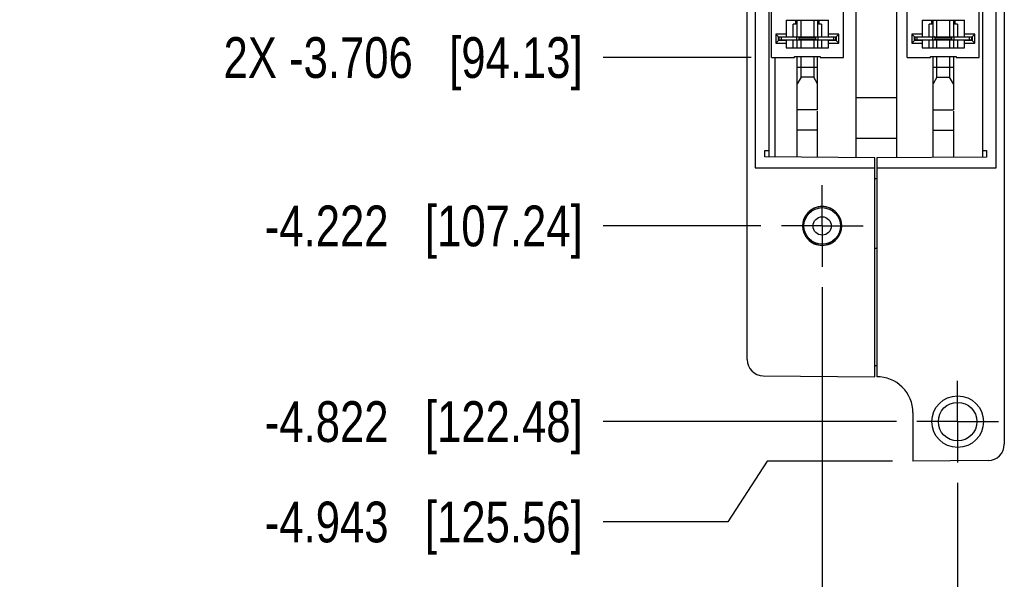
# Model space of a CAD drawing. Header units: inches. Extents: x 0 to 22, y 0 to 17.
# Tile 3 of 52: x 1.8 to 4.8, y 6.6 to 8.3. Entities that reach past the tile are written whole.
import ezdxf

# ---------------------------------------------------------------- set-up
doc = ezdxf.new("R2010")
doc.units = ezdxf.units.IN
doc.header["$LTSCALE"] = 1.21
doc.header["$MEASUREMENT"] = 0
doc.linetypes.add('CENTER', pattern=[0.6, 0.375, -0.075, 0.075, -0.075])
doc.layers.get('0').update_dxf_attribs({"linetype": 'CONTINUOUS'})
doc.layers.add('02___PRT_ALL_AXES', color=7, linetype='CONTINUOUS')
doc.layers.add('DIMENSIONS', color=7, linetype='CONTINUOUS')
doc.styles.get("Standard").update_dxf_attribs({"font": 'txt', "width": 0.8})
doc.dimstyles.new('DIMSTYLE_1', dxfattribs={"dimtxt": 0.125, "dimasz": 0.18, "dimexe": 0.18, "dimexo": 0.0625, "dimgap": 0.09, "dimtad": 0, "dimtih": 1, "dimtoh": 1, "dimdec": 3, "dimzin": 4, "dimdsep": 46, "dimtxsty": 'STANDARD', "dimblk": '_FILLED', "dimblk1": '_FILLED', "dimblk2": '_FILLED', "dimcen": 0.09, "dimadec": 0, "dimazin": 0, "dimtp": 0.01, "dimtm": 0.01, "dimtfac": 1, "dimtdec": 3, "dimtofl": 0, "dimtmove": 0, "dimatfit": 3, "dimldrblk": '_FILLED', "dimfxl": 1, "dimtolj": 1, "dimtzin": 4, "dimarcsym": 0})

# ---------------------------------------------------------------- blocks, each defined once
blk = doc.blocks.new('*D3')
at = {"layer": 'DIMENSIONS', "color": 2, "linetype": 'CONTINUOUS'}
blk.add_line((4.0386, 7.6577), (3.5547, 7.6577), dxfattribs=at)
at = {"layer": 'DIMENSIONS', "color": 2, "linetype": 'CONTINUOUS', "insert": (3.4922, 7.7202), "char_height": 0.125, "width": 1.525, "attachment_point": 3, "line_spacing_factor": 0.9}
blk.add_mtext('-4.222{\\Ftxt.shx;\\W1.000000;\\H0.125000; }[107.24]', dxfattribs=at)
blk = doc.blocks.new('_FILLED')
at = {"color": 0, "linetype": 'BYBLOCK'}
blk.add_solid([(0, 0), (-1, 0.174), (-1, -0.174)], dxfattribs=at)
blk = doc.blocks.new('*D4')
at = {"layer": 'DIMENSIONS', "color": 2, "linetype": 'CONTINUOUS'}
blk.add_line((4.4536, 7.0577), (3.5547, 7.0577), dxfattribs=at)
at = {"layer": 'DIMENSIONS', "color": 2, "linetype": 'CONTINUOUS', "insert": (3.4922, 7.1202), "char_height": 0.125, "width": 1.525, "attachment_point": 3, "line_spacing_factor": 0.9}
blk.add_mtext('-4.822{\\Ftxt.shx;\\W1.000000;\\H0.125000; }[122.48]', dxfattribs=at)
blk = doc.blocks.new('*D5')
at = {"layer": 'DIMENSIONS', "color": 2, "linetype": 'CONTINUOUS'}
for p, q in [((4.0578, 6.9362), (3.9375, 6.75)), ((4.4417, 6.9362), (4.0578, 6.9362)), ((3.9375, 6.75), (3.5547, 6.75))]:
    blk.add_line(p, q, dxfattribs=at)
at = {"layer": 'DIMENSIONS', "color": 2, "linetype": 'CONTINUOUS', "insert": (3.4922, 6.8125), "char_height": 0.125, "width": 1.525, "attachment_point": 3, "line_spacing_factor": 0.9}
blk.add_mtext('-4.943{\\Ftxt.shx;\\W1.000000;\\H0.125000; }[125.56]', dxfattribs=at)
blk = doc.blocks.new('*D7')
at = {"layer": 'DIMENSIONS', "color": 2, "linetype": 'CONTINUOUS'}
blk.add_line((4.0082, 8.1739), (3.5547, 8.1739), dxfattribs=at)
at = {"layer": 'DIMENSIONS', "color": 2, "linetype": 'CONTINUOUS', "insert": (3.4922, 8.2364), "char_height": 0.125, "width": 1.725, "attachment_point": 3, "line_spacing_factor": 0.9}
blk.add_mtext('2X -3.706{\\Ftxt.shx;\\W1.000000;\\H0.125000; }[94.13]', dxfattribs=at)
blk = doc.blocks.new('*D20')
at = {"layer": 'DIMENSIONS', "color": 2, "linetype": 'CONTINUOUS'}
blk.add_line((4.6412, 6.8701), (4.6412, 6.4987), dxfattribs=at)
at = {"layer": 'DIMENSIONS', "color": 2, "linetype": 'CONTINUOUS', "insert": (4.5787, 6.4362), "char_height": 0.125, "width": 1.225, "attachment_point": 3, "rotation": 90, "line_spacing_factor": 0.9}
blk.add_mtext('.502{\\Ftxt.shx;\\W1.000000;\\H0.125000; }[12.75]', dxfattribs=at)
blk = doc.blocks.new('*D21')
at = {"layer": 'DIMENSIONS', "color": 2, "linetype": 'CONTINUOUS'}
blk.add_line((4.2262, 7.4701), (4.2262, 6.4987), dxfattribs=at)
at = {"layer": 'DIMENSIONS', "color": 2, "linetype": 'CONTINUOUS', "insert": (4.1637, 6.4362), "char_height": 0.125, "width": 1.125, "attachment_point": 3, "rotation": 90, "line_spacing_factor": 0.9}
blk.add_mtext('.087{\\Ftxt.shx;\\W1.000000;\\H0.125000; }[2.21]', dxfattribs=at)

msp = doc.modelspace()

# ---------------------------------------------------------------- linework, layer by layer
at = {"color": 7, "linetype": 'CONTINUOUS'}
for p, q in [((3.9962, 7.2482), (3.9962, 11.9491)), ((4.7842, 11.6891), (4.7842, 6.9882)), ((4.0208, 11.1013), (4.0208, 7.8361)), ((4.7596, 7.8361), (4.7596, 11.1013)), ((4.0628, 11.0687), (4.0628, 7.8691)), ((4.33, 7.8666), (4.33, 11.0708)), ((4.455, 7.8666), (4.455, 11.0708)), ((4.7176, 11.0681), (4.7176, 7.8687)), ((4.0707, 8.1739), (4.0707, 11.0085)), ((4.2912, 8.1739), (4.2912, 11.0085)), ((4.487, 8.1739), (4.487, 11.0085)), ((4.7074, 8.1739), (4.7074, 11.0085)), ((4.116, 8.2881), (4.2459, 8.2881)), ((4.116, 8.2881), (4.116, 8.2379)), ((4.1455, 8.2762), (4.1376, 8.2762)), ((4.1376, 8.2379), (4.1376, 8.2762)), ((4.1455, 8.2762), (4.1455, 8.2881)), ((4.1499, 8.2379), (4.1499, 8.2881)), ((4.1615, 8.2379), (4.1615, 8.2881)), ((4.2004, 8.2881), (4.2004, 8.2379)), ((4.2119, 8.2881), (4.2119, 8.2379)), ((4.2164, 8.2881), (4.2164, 8.2762)), ((4.2243, 8.2762), (4.2164, 8.2762)), ((4.2243, 8.2762), (4.2243, 8.2379)), ((4.2459, 8.2379), (4.2459, 8.2881)), ((4.5322, 8.2881), (4.6622, 8.2881)), ((4.5322, 8.2881), (4.5322, 8.2379)), ((4.5618, 8.2762), (4.5539, 8.2762)), ((4.5539, 8.2379), (4.5539, 8.2762)), ((4.5618, 8.2762), (4.5618, 8.2881)), ((4.5662, 8.2379), (4.5662, 8.2881)), ((4.5778, 8.2379), (4.5778, 8.2881)), ((4.6167, 8.2881), (4.6167, 8.2379)), ((4.6282, 8.2881), (4.6282, 8.2379)), ((4.6326, 8.2881), (4.6326, 8.2762)), ((4.6405, 8.2762), (4.6326, 8.2762)), ((4.6405, 8.2762), (4.6405, 8.2379)), ((4.6622, 8.2379), (4.6622, 8.2881)), ((4.116, 8.2457), (4.0845, 8.2457)), ((4.0924, 8.2379), (4.0845, 8.2457)), ((4.0845, 8.2457), (4.0845, 8.2182)), ((4.0924, 8.2379), (4.2695, 8.2379)), ((4.0924, 8.226), (4.0924, 8.2379)), ((4.0934, 8.2379), (4.0934, 8.226)), ((4.2774, 8.2457), (4.2459, 8.2457)), ((4.2684, 8.226), (4.2684, 8.2379)), ((4.2695, 8.2379), (4.2774, 8.2457)), ((4.2695, 8.2379), (4.2695, 8.226)), ((4.2774, 8.2182), (4.2774, 8.2457)), ((4.5322, 8.2457), (4.5008, 8.2457)), ((4.5086, 8.2379), (4.5008, 8.2457)), ((4.5008, 8.2457), (4.5008, 8.2182)), ((4.5086, 8.2379), (4.6858, 8.2379)), ((4.5086, 8.226), (4.5086, 8.2379)), ((4.5097, 8.2379), (4.5097, 8.226)), ((4.6937, 8.2457), (4.6622, 8.2457)), ((4.6847, 8.226), (4.6847, 8.2379)), ((4.6858, 8.2379), (4.6937, 8.2457)), ((4.6858, 8.2379), (4.6858, 8.226)), ((4.6937, 8.2182), (4.6937, 8.2457)), ((4.0924, 8.226), (4.0845, 8.2182)), ((4.0845, 8.2182), (4.116, 8.2182)), ((4.116, 8.226), (4.0924, 8.226)), ((4.0935, 8.2279), (4.2684, 8.2279)), ((4.1033, 8.2279), (4.1033, 8.226)), ((4.116, 8.2279), (4.116, 8.2034)), ((4.1376, 8.2034), (4.1376, 8.2279)), ((4.1499, 8.2034), (4.1499, 8.2279)), ((4.1555, 8.2354), (4.2063, 8.2354)), ((4.1555, 8.2304), (4.2063, 8.2304)), ((4.1559, 8.2304), (4.1559, 8.2354)), ((4.1615, 8.2034), (4.1615, 8.2279)), ((4.2004, 8.2279), (4.2004, 8.2034)), ((4.2059, 8.2354), (4.2059, 8.2304)), ((4.2119, 8.2279), (4.2119, 8.2034)), ((4.2243, 8.2279), (4.2243, 8.2034)), ((4.2459, 8.2034), (4.2459, 8.2279)), ((4.2695, 8.226), (4.2459, 8.226)), ((4.2459, 8.2182), (4.2774, 8.2182)), ((4.2585, 8.226), (4.2585, 8.2279)), ((4.2695, 8.226), (4.2774, 8.2182)), ((4.5086, 8.226), (4.5008, 8.2182)), ((4.5008, 8.2182), (4.5322, 8.2182)), ((4.5322, 8.226), (4.5086, 8.226)), ((4.5097, 8.2279), (4.6847, 8.2279)), ((4.5196, 8.2279), (4.5196, 8.226)), ((4.5322, 8.2279), (4.5322, 8.2034)), ((4.5539, 8.2034), (4.5539, 8.2279)), ((4.5662, 8.2034), (4.5662, 8.2279)), ((4.5718, 8.2354), (4.6226, 8.2354)), ((4.5718, 8.2304), (4.6226, 8.2304)), ((4.5722, 8.2304), (4.5722, 8.2354)), ((4.5778, 8.2034), (4.5778, 8.2279)), ((4.6167, 8.2279), (4.6167, 8.2034)), ((4.6222, 8.2354), (4.6222, 8.2304)), ((4.6282, 8.2279), (4.6282, 8.2034)), ((4.6405, 8.2279), (4.6405, 8.2034)), ((4.6622, 8.2034), (4.6622, 8.2279)), ((4.6858, 8.226), (4.6622, 8.226)), ((4.6622, 8.2182), (4.6937, 8.2182)), ((4.6748, 8.226), (4.6748, 8.2279)), ((4.6858, 8.226), (4.6937, 8.2182)), ((4.116, 8.2034), (4.2459, 8.2034)), ((4.1416, 8.1774), (4.2203, 8.1774)), ((4.1416, 8.1739), (4.1416, 8.1774)), ((4.1499, 7.8682), (4.1499, 8.1774)), ((4.1615, 8.1137), (4.1615, 8.1774)), ((4.2004, 8.1774), (4.2004, 8.1137)), ((4.2119, 8.0137), (4.2119, 8.1774)), ((4.2203, 8.1774), (4.2203, 8.1739)), ((4.5322, 8.2034), (4.6622, 8.2034)), ((4.5578, 8.1774), (4.6366, 8.1774)), ((4.5578, 8.1739), (4.5578, 8.1774)), ((4.5662, 7.8676), (4.5662, 8.1774)), ((4.5778, 8.1137), (4.5778, 8.1774)), ((4.6167, 8.1774), (4.6167, 8.1137)), ((4.6282, 8.1774), (4.6282, 8.0137)), ((4.6366, 8.1774), (4.6366, 8.1739)), ((4.0707, 8.1739), (4.1416, 8.1739)), ((4.0819, 7.8689), (4.0819, 8.1739)), ((4.2203, 8.1739), (4.2912, 8.1739)), ((4.487, 8.1739), (4.5578, 8.1739)), ((4.6366, 8.1739), (4.7074, 8.1739)), ((4.1615, 8.1137), (4.1499, 8.0937)), ((4.2004, 8.1137), (4.1615, 8.1137)), ((4.2119, 8.0937), (4.2004, 8.1137)), ((4.5778, 8.1137), (4.5662, 8.0937)), ((4.5778, 8.1137), (4.6167, 8.1137)), ((4.6282, 8.0937), (4.6167, 8.1137)), ((4.2119, 8.0137), (4.1499, 8.0137)), ((4.2119, 7.8676), (4.2119, 8.01)), ((4.5662, 8.0137), (4.6282, 8.0137)), ((4.6282, 8.01), (4.6282, 7.8681)), ((4.2119, 7.9517), (4.1499, 7.9517)), ((4.5662, 7.9517), (4.6282, 7.9517)), ((4.33, 7.9267), (4.455, 7.9267)), ((4.0508, 7.8887), (4.0628, 7.8887)), ((4.0508, 7.8692), (4.0508, 7.8887)), ((4.7176, 7.8887), (4.7296, 7.8887)), ((4.7296, 7.8887), (4.7296, 7.8687)), ((4.3872, 7.8661), (4.0508, 7.8692)), ((4.3872, 7.1953), (4.3872, 7.8661)), ((4.7296, 7.8687), (4.3932, 7.8661)), ((4.3932, 7.8661), (4.3932, 7.1953)), ((4.0208, 7.8361), (4.3872, 7.8361)), ((4.3932, 7.8361), (4.7596, 7.8361)), ((4.1825, 7.6977), (4.1819, 7.6977)), ((4.2706, 7.6977), (4.27, 7.6977)), ((4.1819, 7.6177), (4.1825, 7.6177)), ((4.27, 7.6177), (4.2706, 7.6177)), ((4.3932, 7.5887), (4.3872, 7.5887)), ((4.3932, 7.2287), (4.3872, 7.2287)), ((4.0458, 7.1982), (4.3872, 7.1953)), ((4.5042, 7.0853), (4.5042, 6.9362)), ((4.7347, 6.9382), (4.5042, 6.9362))]:
    msp.add_line(p, q, dxfattribs=at)
at = {"color": 9, "linetype": 'CONTINUOUS'}
for p, q in [((4.1014, 8.2279), (4.1014, 8.2379)), ((4.1479, 8.2379), (4.1479, 8.2279)), ((4.2139, 8.2279), (4.2139, 8.2379)), ((4.2604, 8.2379), (4.2604, 8.2279)), ((4.5177, 8.2279), (4.5177, 8.2379)), ((4.5642, 8.2379), (4.5642, 8.2279)), ((4.6302, 8.2279), (4.6302, 8.2379)), ((4.6767, 8.2379), (4.6767, 8.2279)), ((4.1499, 8.1447), (4.2119, 8.1447)), ((4.5662, 8.1447), (4.6282, 8.1447)), ((4.33, 8.0517), (4.455, 8.0517)), ((4.3932, 7.8017), (4.3872, 7.8017))]:
    msp.add_line(p, q, dxfattribs=at)
at = {"color": 7, "linetype": 'CONTINUOUS'}
for centre, radius in [((4.2262, 7.6577), 0.056), ((4.2262, 7.6577), 0.028), ((4.6412, 7.0577), 0.0791), ((4.6412, 7.0577), 0.0591)]:
    msp.add_circle(centre, radius, dxfattribs=at)
for centre, radius, start, end in [((4.2262, 7.6577), 0.06, 137.6069, 222.3931), ((4.2262, 7.6577), 0.0597, 42.0587, 137.9413), ((4.2262, 7.6577), 0.0593, 42.4453, 137.5547), ((4.2262, 7.6577), 0.06, 317.6069, 42.3931), ((4.2262, 7.6577), 0.0597, 222.0587, 317.9413), ((4.2262, 7.6577), 0.0593, 222.4453, 317.5547), ((4.0462, 7.2482), 0.05, 180, 269.5), ((4.3942, 7.0853), 0.11, 0, 90.5209), ((4.7342, 6.9882), 0.05, 270.5, 360)]:
    msp.add_arc(centre, radius, start, end, dxfattribs=at)
for centre, major_axis, start_param, end_param in [((4.1479, 8.2329), (0.008, 0), 0.606811, 0.675132), ((4.1479, 8.2329), (0, 0.008), 5.030213, 5.3192), ((4.2139, 8.2329), (0, 0.008), 0.963985, 1.252973), ((4.5642, 8.2329), (0, 0.008), 5.030213, 5.387521), ((4.5642, 8.2329), (0.008, 0), 0.53678, 0.606811), ((4.6302, 8.2329), (0, 0.008), 0.963985, 1.252973), ((4.1479, 8.2329), (0.008, 0), -0.606811, -0.317824), ((4.2139, 8.2329), (0, 0.008), 1.88862, 2.245928), ((4.2139, 8.2329), (0.008, 0), -2.604813, -2.534781), ((4.5642, 8.2329), (0.008, 0), -0.606811, -0.317824), ((4.6302, 8.2329), (0.008, 0), 3.459416, 3.816724)]:
    msp.add_ellipse(centre, major_axis=major_axis, ratio=1, start_param=start_param, end_param=end_param, dxfattribs=at)
at = {"layer": '02___PRT_ALL_AXES', "color": 7, "linetype": 'CENTER'}
for p, q in [((4.2262, 7.6577), (4.2262, 7.7828)), ((4.2262, 7.6577), (4.1011, 7.6577)), ((4.2262, 7.6577), (4.3513, 7.6577)), ((4.2262, 7.6577), (4.2262, 7.5326)), ((4.6412, 7.0577), (4.6412, 7.1828)), ((4.6412, 7.0577), (4.5161, 7.0577)), ((4.6412, 7.0577), (4.7663, 7.0577)), ((4.6412, 7.0577), (4.6412, 6.9326))]:
    msp.add_line(p, q, dxfattribs=at)

# ---------------------------------------------------------------- dimensions: what is measured, and where the dimension line sits
at = {"layer": 'DIMENSIONS', "color": 2, "linetype": 'CONTINUOUS'}
for feature_location, offset, origin, text, picture, middle in [((4.0082, 8.1739), (-0.4535, 0), (4.0707, 11.8797), '2X -<>', '*D7', (2.3797, 8.1739)), ((4.0386, 7.6577), (-0.4839, 0), (4.1011, 11.8797), '-<>', '*D3', (2.4797, 7.6577)), ((4.4536, 7.0577), (-0.8989, 0), (4.5161, 11.8797), '-<>', '*D4', (2.4797, 7.0577)), ((4.44173, 6.93623), (-0.887, -0.18623), (4.50423, 11.87967), '-<>', '*D5', (2.47973, 6.75))]:
    dim = msp.add_ordinate_dim(feature_location=feature_location, offset=offset, dtype=0, origin=origin, text=text, dimstyle='DIMSTYLE_1', dxfattribs=at)
    dim.commit()
    dim.dimension.update_dxf_attribs({"geometry": picture, "text_midpoint": middle})
for feature_location, offset, origin, picture, middle in [((4.2262, 7.4701), (0, -0.9713), (4.1392, 7.5326), '*D21', (4.3383, 5.6502)), ((4.6412, 6.8701), (0, -0.3713), (4.1392, 6.9326), '*D20', (4.7757, 5.6002))]:
    dim = msp.add_ordinate_dim(feature_location=feature_location, offset=offset, dtype=1, origin=origin, dimstyle='DIMSTYLE_1', dxfattribs=at)
    dim.commit()
    dim.dimension.update_dxf_attribs({"geometry": picture, "text_midpoint": middle})

doc.saveas('drawing.dxf')
